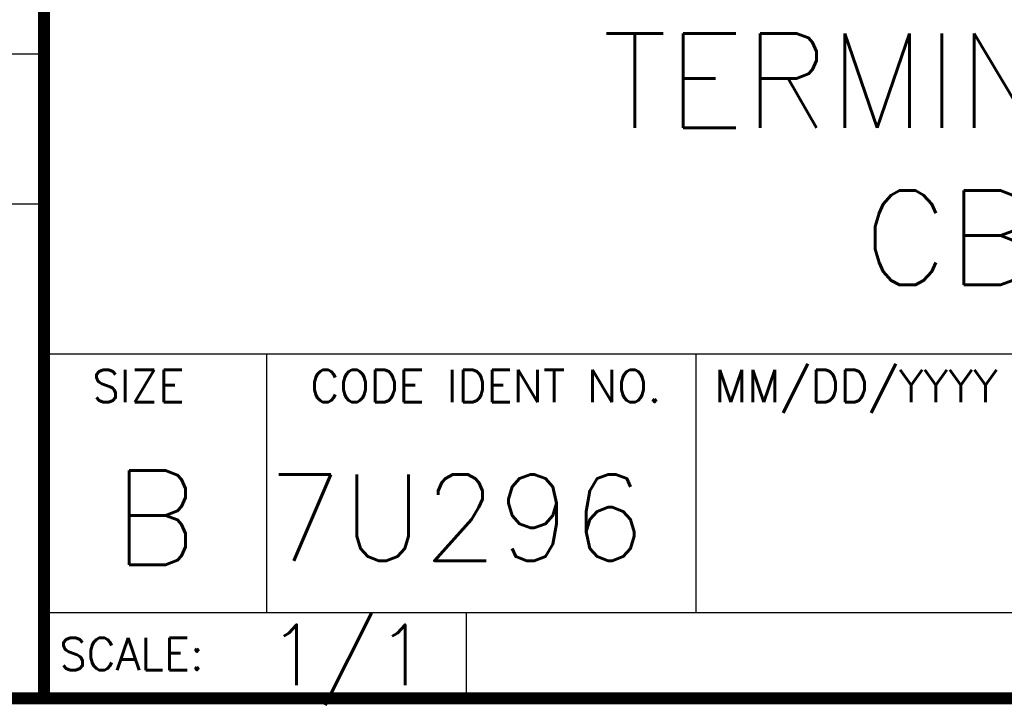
# Model space of a CAD drawing. Header units: inches. Extents: x 0 to 16.5, y 0 to 10.6.
# Tile 4 of 10: x 12.8 to 14.4, y 0.1 to 1.3. Entities that reach past the tile are written whole.
import ezdxf
from ezdxf.enums import TextEntityAlignment as Align

# ---------------------------------------------------------------- set-up
doc = ezdxf.new("R2010")
doc.units = ezdxf.units.IN
doc.header["$MEASUREMENT"] = 0
doc.styles.add('ROMANS', font='romans.shx')

msp = doc.modelspace()

# ---------------------------------------------------------------- linework, layer by layer
at = {"color": 2, "linetype": 'Continuous'}
for p, q in [((12.8252, 1.8442), (12.8252, 0.1352)), ((11.242, 1.2012), (12.8253, 1.2012)), ((12.8253, 0.9522), (11.242, 0.9522)), ((12.8252, 0.7042), (16.505, 0.7042)), ((13.194, 0.7042), (13.194, 0.2752)), ((13.906, 0.7042), (13.906, 0.2752)), ((12.8252, 0.2752), (16.505, 0.2752)), ((13.525, 0.2752), (13.525, 0.1352)), ((12.8252, 0.1352), (16.505, 0.1352))]:
    msp.add_line(p, q, dxfattribs=at)
at = {"color": 7, "linetype": 'Continuous', "const_width": 0.02}
for points in [[(12.8253, 1.8454), (12.8253, 0.1332)], [(0.01, 0.1332), (16.51, 0.1332)]]:
    msp.add_lwpolyline(points, dxfattribs=at)

# ---------------------------------------------------------------- texts
at = {"color": 2, "linetype": 'Continuous', "style": 'ROMANS'}
for s, p in [('SIZE', (12.9051, 0.6241)), ('MM/DD/YYYY', (13.9365, 0.6241)), ('SCALE:', (12.8504, 0.1799))]:
    msp.add_text(s, height=0.05325, dxfattribs=at).set_placement(p)
msp.add_text('CODE IDENT NO.', height=0.053254, dxfattribs=at).set_placement((13.5578, 0.6241), align=Align.CENTER)
at = {"color": 7, "linetype": 'Continuous', "style": 'ROMANS'}
msp.add_text('B', height=0.1562, dxfattribs=at).set_placement((13.0097, 0.3545), align=Align.CENTER)
msp.add_text('7U296', height=0.14316, dxfattribs=at).set_placement((13.1963, 0.3612))
msp.add_text('1/1', height=0.1, dxfattribs=at).set_placement((13.4625, 0.1552), align=Align.RIGHT)
at = {"color": 7, "linetype": 'Continuous', "insert": (14.6652, 1.235), "char_height": 0.15625, "width": 3.679717, "attachment_point": 2, "style": 'ROMANS'}
msp.add_mtext('TERMINAL BLOCK,\\PCB-37FV', dxfattribs=at)

doc.saveas('drawing.dxf')
